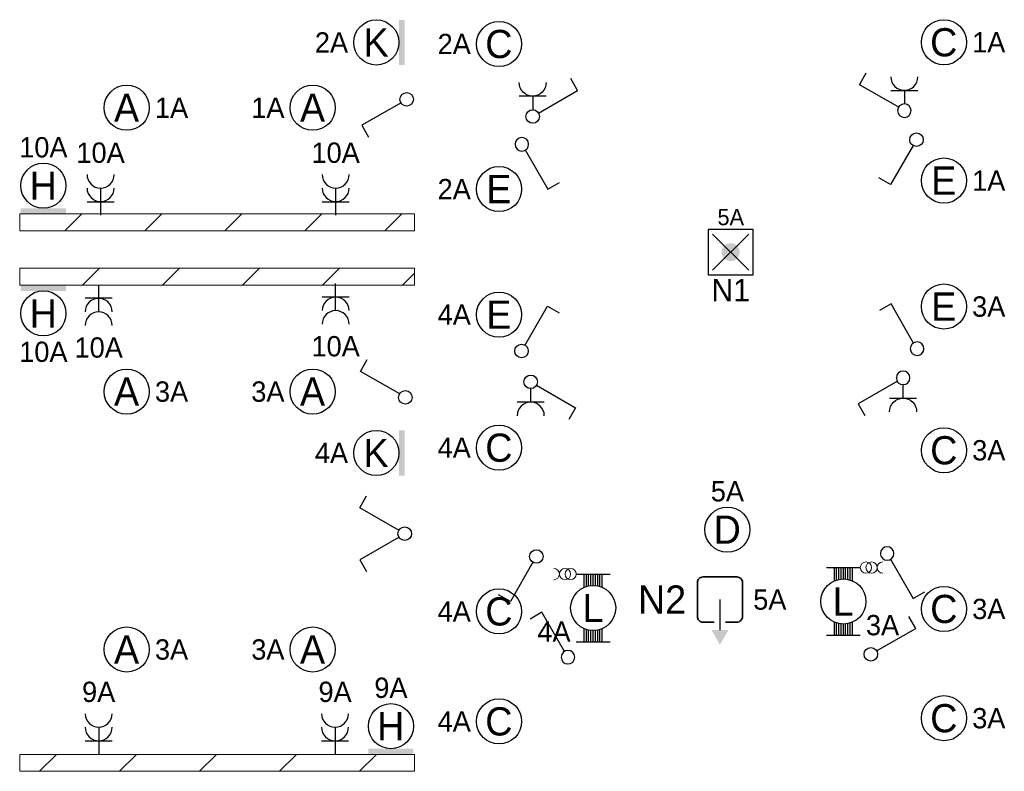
# Model space of a CAD drawing. Header units: millimetres. Extents: x 2866 to 82825, y 5804 to 55791.
# Tile 13 of 28: x 43098 to 51824, y 22508 to 29167. Entities that reach past the tile are written whole.
import ezdxf
from ezdxf.enums import TextEntityAlignment as Align

# ---------------------------------------------------------------- set-up
doc = ezdxf.new("R2010")
doc.units = ezdxf.units.MM
doc.linetypes.add('DGN Style 1', pattern=[5.322597, 0.008856, -5.31374])
for name, color, linetype, lineweight in [('Level 14', 1, 'Continuous', 0), ('Level 16', 1, 'Continuous', 0), ('Level 18', 1, 'Continuous', 0), ('Level 19', 1, 'Continuous', 0), ('Level 20', 1, 'Continuous', 0)]:
    doc.layers.add(name, color=color, linetype=linetype, lineweight=lineweight)
doc.styles.add('Style-WORKING', font='WORKING.shx')
pattern_1 = [(45, (16259, 51503.5), (-709, 6e-14), [1001.263, -1.414])]

# ---------------------------------------------------------------- blocks, each defined once
blk = doc.blocks.new('EA9')
at = {"layer": 'Level 18', "color": 3, "linetype": 'Continuous', "lineweight": 25}
blk.add_circle((0, -2.5), 2, dxfattribs=at)
blk.add_solid([(-2, -0.5), (2, -0.5), (-2, 0), (2, 0)], dxfattribs=at)
at = {"layer": 'Level 18', "color": 1, "linetype": 'Continuous', "lineweight": 18, "style": 'Style-WORKING'}
blk.add_attdef('EA9_894', text='', height=1.8, dxfattribs=at).set_placement((-1.9, -2.5), align=Align.MIDDLE_RIGHT)
at = {"layer": 'Level 18', "color": 2, "linetype": 'Continuous', "lineweight": 18, "style": 'Style-WORKING'}
blk.add_attdef('EA9_893', text='', height=2.5, dxfattribs=at).set_placement((-0.017, -2.5), align=Align.MIDDLE_CENTER)
at = {"layer": 'Level 18', "color": 1, "linetype": 'Continuous', "lineweight": 18, "style": 'Style-WORKING'}
blk.add_attdef('EA9_895', text='', height=1.8, dxfattribs=at).set_placement((2.5, -2.5), align=Align.MIDDLE_LEFT)
blk.add_attdef('EA9_896', text='', height=1.8, dxfattribs=at).set_placement((0, -5), align=Align.TOP_CENTER)
blk = doc.blocks.new('EA6')
at = {"layer": 'Level 18', "color": 3, "linetype": 'Continuous', "lineweight": 25}
blk.add_circle((0, 2.5), 2, dxfattribs=at)
blk.add_solid([(-2, 0), (2, 0), (-2, 0.5), (2, 0.5)], dxfattribs=at)
at = {"layer": 'Level 18', "color": 1, "linetype": 'Continuous', "lineweight": 18, "style": 'Style-WORKING'}
blk.add_attdef('EA6_887', text='', height=1.8, dxfattribs=at).set_placement((0, 5), align=Align.CENTER)
at = {"layer": 'Level 18', "color": 2, "linetype": 'Continuous', "lineweight": 18, "style": 'Style-WORKING'}
blk.add_attdef('EA6_886', text='', height=2.5, dxfattribs=at).set_placement((-0.017, 2.5), align=Align.MIDDLE_CENTER)
at = {"layer": 'Level 18', "color": 1, "linetype": 'Continuous', "lineweight": 18, "style": 'Style-WORKING'}
blk.add_attdef('EA6_888', text='', height=1.8, dxfattribs=at).set_placement((-1.9, 2.5), align=Align.MIDDLE_RIGHT)
blk.add_attdef('EA6_889', text='', height=1.8, dxfattribs=at).set_placement((2.5, 2.5), align=Align.MIDDLE_LEFT)
blk = doc.blocks.new('EA7')
at = {"layer": 'Level 18', "color": 3, "linetype": 'Continuous', "lineweight": 25}
blk.add_circle((-2.5, 0), 2, dxfattribs=at)
blk.add_solid([(0, -2), (0, 2), (-0.5, -2), (-0.5, 2)], dxfattribs=at)
at = {"layer": 'Level 18', "color": 1, "linetype": 'Continuous', "lineweight": 18, "style": 'Style-WORKING'}
blk.add_attdef('EA7_1076', text='', height=1.8, dxfattribs=at).set_placement((-2.2, 2.5), align=Align.CENTER)
blk.add_attdef('EA7_1077', text='', height=1.8, dxfattribs=at).set_placement((-5, 0), align=Align.MIDDLE_RIGHT)
at = {"layer": 'Level 18', "color": 2, "linetype": 'Continuous', "lineweight": 18, "style": 'Style-WORKING'}
blk.add_attdef('EA7_1075', text='', height=2.5, dxfattribs=at).set_placement((-2.517, 0), align=Align.MIDDLE_CENTER)
at = {"layer": 'Level 18', "color": 1, "linetype": 'Continuous', "lineweight": 18, "style": 'Style-WORKING'}
blk.add_attdef('EA7_1078', text='', height=1.8, dxfattribs=at).set_placement((-2.2, -2.5), align=Align.TOP_CENTER)
blk = doc.blocks.new('EG2')
at = {"layer": 'Level 20', "color": 3, "linetype": 'Continuous', "lineweight": 25}
blk.add_line((0, -2), (0, -4.7), dxfattribs=at)
at = {"layer": 'Level 20', "color": 4, "linetype": 'Continuous', "lineweight": 35, "flags": 128}
blk.add_lwpolyline([(0.5, -4), (1.5, -4), (1.5, -4.002, 0.414214), (2, -3.502), (2, -3.5), (2, -0.5), (2, -0.502, 0.414214), (1.5, -0.002), (1.5, 0), (-1.5, 0), (-1.5, -0.002, 0.414214), (-2, -0.502), (-2, -0.5), (-2, -3.5), (-2, -3.502, 0.414214), (-1.5, -4.002), (-1.5, -4), (-0.5, -4)], format="xyb", dxfattribs=at)
at = {"layer": 'Level 20', "color": 3, "linetype": 'Continuous', "lineweight": 25, "extrusion": (0, 0, -1)}
blk.add_solid([(0, -6), (-0.75, -4.7), (0.75, -4.7)], dxfattribs=at)
at = {"layer": 'Level 20', "color": 2, "linetype": 'DGN Style 1', "lineweight": 18, "style": 'Style-WORKING'}
blk.add_attdef('EG2_2656', text='', height=2.5, dxfattribs=at).set_placement((0.42, 1), align=Align.CENTER)
at = {"layer": 'Level 20', "color": 1, "linetype": 'DGN Style 1', "lineweight": 0, "style": 'Style-WORKING'}
blk.add_attdef('EG2_2655', text='', height=1.8, dxfattribs=at).set_placement((0.3, 1), align=Align.CENTER)
at = {"layer": 'Level 20', "color": 2, "linetype": 'DGN Style 1', "lineweight": 18, "style": 'Style-WORKING'}
blk.add_attdef('EG2_2658', text='', height=2.5, dxfattribs=at).set_placement((-2.993, -2), align=Align.MIDDLE_RIGHT)
blk.add_attdef('EG2_2653', text='', height=2.5, dxfattribs=at).set_placement((3.01, -2), align=Align.MIDDLE_LEFT)
at = {"layer": 'Level 20', "color": 1, "linetype": 'DGN Style 1', "lineweight": 0, "style": 'Style-WORKING'}
blk.add_attdef('EG2_2657', text='', height=1.8, dxfattribs=at).set_placement((-2.4, -2), align=Align.MIDDLE_RIGHT)
blk.add_attdef('EG2_2654', text='', height=1.8, dxfattribs=at).set_placement((2.95, -2), align=Align.MIDDLE_LEFT)
at = {"layer": 'Level 20', "color": 2, "linetype": 'DGN Style 1', "lineweight": 18, "style": 'Style-WORKING'}
blk.add_attdef('EG2_2660', text='', height=2.5, dxfattribs=at).set_placement((0.45, -6.36), align=Align.TOP_CENTER)
at = {"layer": 'Level 20', "color": 1, "linetype": 'DGN Style 1', "lineweight": 0, "style": 'Style-WORKING'}
blk.add_attdef('EG2_2659', text='', height=1.8, dxfattribs=at).set_placement((0.4, -6.7), align=Align.TOP_CENTER)
blk = doc.blocks.new('EC6')
at = {"layer": 'Level 18', "color": 3, "linetype": 'Continuous', "lineweight": 25}
blk.add_circle((0, 0), 2, dxfattribs=at)
at = {"layer": 'Level 18', "color": 1, "linetype": 'Continuous', "lineweight": 18, "style": 'Style-WORKING'}
blk.add_attdef('EC6_900', text='', height=1.8, dxfattribs=at).set_placement((0.3, 2.5), align=Align.CENTER)
blk.add_attdef('EC6_901', text='', height=1.8, dxfattribs=at).set_placement((-1.9, 0), align=Align.MIDDLE_RIGHT)
at = {"layer": 'Level 18', "color": 2, "linetype": 'Continuous', "lineweight": 18, "style": 'Style-WORKING'}
blk.add_attdef('EC6_899', text='', height=2.5, dxfattribs=at).set_placement((-0.017, 0), align=Align.MIDDLE_CENTER)
at = {"layer": 'Level 18', "color": 1, "linetype": 'Continuous', "lineweight": 18, "style": 'Style-WORKING'}
blk.add_attdef('EC6_903', text='', height=1.8, dxfattribs=at).set_placement((2.5, 0), align=Align.MIDDLE_LEFT)
blk.add_attdef('EC6_902', text='', height=1.8, dxfattribs=at).set_placement((0.3, -2.5), align=Align.TOP_CENTER)
blk = doc.blocks.new('EL6_2')
at = {"layer": 'Level 16', "color": 3, "linetype": 'Continuous', "lineweight": 25}
for p, q in [((1.2, 1.2), (1.2, -1.2)), ((2.4, 0), (0, 0))]:
    blk.add_line(p, q, dxfattribs=at)
for centre in [(2.405, 0), (3.605, 0)]:
    blk.add_arc(centre, 1.2, 90, 270, dxfattribs=at)
at = {"layer": 'Level 16', "color": 2, "linetype": 'Continuous', "lineweight": 18, "style": 'Style-WORKING'}
blk.add_attdef('EL6_2_6265', text='', height=1.8, rotation=270, dxfattribs=at).set_placement((4.66, -0.3), align=Align.CENTER)
blk.add_attdef('EL6_2_6266', text='', height=1.8, rotation=90, dxfattribs=at).set_placement((4.66, 0), align=Align.TOP_CENTER)
blk.add_attdef('EL6_2_6268', text='', height=1.8, rotation=180, dxfattribs=at).set_placement((4.06, 0), align=Align.MIDDLE_RIGHT)
blk.add_attdef('EL6_2_6267', text='', height=1.8, dxfattribs=at).set_placement((4.66, 0), align=Align.MIDDLE_LEFT)
blk = doc.blocks.new('*U19')
at = {"layer": 'Level 18', "color": 3, "linetype": 'Continuous', "lineweight": 0, "extrusion": (0, 0, -1)}
for centre in [(-0.01, 0), (-1.01, 0)]:
    blk.add_circle(centre, 1, dxfattribs=at)
at = {"layer": 'Level 18', "color": 3, "linetype": 'Continuous', "lineweight": 0}
blk.add_arc((-1.99, 0), 1, 270.0063, 89.9937, dxfattribs=at)
blk = doc.blocks.new('EA3')
at = {"layer": 'Level 18', "color": 3, "linetype": 'Continuous', "lineweight": 25}
for p, q in [((-1.5, 3), (1.5, 3)), ((-0.8, 1.82), (-0.8, 3)), ((-0.6, 1.9), (-0.6, 3)), ((-0.4, 1.94), (-0.4, 3)), ((-0.2, 2), (-0.2, 3)), ((0, 2), (0, 3)), ((0.2, 2), (0.2, 3)), ((0.4, 1.94), (0.4, 3)), ((0.6, 1.9), (0.6, 3)), ((0.8, 1.82), (0.8, 3)), ((-0.8, -3), (-0.8, -1.82)), ((-0.6, -3), (-0.6, -1.9)), ((-0.4, -3), (-0.4, -1.96)), ((-0.2, -3), (-0.2, -2)), ((0, -3), (0, -2)), ((0.2, -3), (0.2, -2)), ((0.4, -3), (0.4, -1.96)), ((0.6, -3), (0.6, -1.9)), ((0.8, -3), (0.8, -1.82)), ((-1.5, -3), (1.5, -3))]:
    blk.add_line(p, q, dxfattribs=at)
blk.add_circle((0, -0.005), 2, dxfattribs=at)
at = {"layer": 'Level 18', "color": 1, "linetype": 'Continuous', "lineweight": 0, "style": 'Style-WORKING'}
blk.add_attdef('EA3_6380', text='', height=1.8, dxfattribs=at).set_placement((-2, 3), align=Align.TOP_RIGHT)
blk.add_attdef('EA3_6379', text='', height=1.8, dxfattribs=at).set_placement((2, 3), align=Align.TOP_LEFT)
at = {"layer": 'Level 18', "color": 2, "linetype": 'Continuous', "lineweight": 18, "style": 'Style-WORKING'}
blk.add_attdef('EA3_6376', text='', height=2.5, dxfattribs=at).set_placement((-0.021, -0.01), align=Align.MIDDLE_CENTER)
at = {"layer": 'Level 18', "color": 1, "linetype": 'Continuous', "lineweight": 0, "style": 'Style-WORKING'}
blk.add_attdef('EA3_6377', text='', height=1.8, dxfattribs=at).set_placement((-1.4, -3), align=Align.RIGHT)
blk.add_attdef('EA3_6378', (2, -3), '', height=1.8, dxfattribs=at)
blk = doc.blocks.new('EH0_2')
at = {"layer": 'Level 19', "color": 3, "linetype": 'Continuous', "lineweight": 25}
for p, q in [((0.3, 0.5), (2.3, 3.98)), ((2.3, 3.98), (3.36, 3.38))]:
    blk.add_line(p, q, dxfattribs=at)
at = {"layer": 'Level 19', "color": 3, "linetype": 'Continuous', "lineweight": 25, "extrusion": (0, 0, -1)}
blk.add_circle((-0.005, 0), 0.6, dxfattribs=at)
at = {"layer": 'Level 19', "color": 1, "linetype": 'Continuous', "lineweight": 0, "style": 'Style-WORKING'}
blk.add_attdef('EH0_2_6401', text='', height=1.8, rotation=90, dxfattribs=at).set_placement((2.42, 5), align=Align.MIDDLE_LEFT)
blk.add_attdef('EH0_2_6400', text='', height=1.8, rotation=270, dxfattribs=at).set_placement((2.42, 4.4), align=Align.MIDDLE_RIGHT)
blk.add_attdef('EH0_2_6402', text='', height=1.8, rotation=180, dxfattribs=at).set_placement((2.12, 4.5), align=Align.TOP_CENTER)
blk.add_attdef('EH0_2_6399', text='', height=1.8, dxfattribs=at).set_placement((2.72, 4.5), align=Align.CENTER)
blk = doc.blocks.new('EH0')
at = {"layer": 'Level 19', "color": 3, "linetype": 'Continuous', "lineweight": 25}
for p, q in [((0.3, 0.5), (2.3, 3.98)), ((2.3, 3.98), (3.34, 3.38))]:
    blk.add_line(p, q, dxfattribs=at)
blk.add_circle((-0.005, 0), 0.6, dxfattribs=at)
at = {"layer": 'Level 19', "color": 1, "linetype": 'Continuous', "lineweight": 0, "style": 'Style-WORKING'}
blk.add_attdef('EH0_6285', text='', height=1.8, rotation=90, dxfattribs=at).set_placement((2.42, 5), align=Align.MIDDLE_LEFT)
blk.add_attdef('EH0_6284', text='', height=1.8, rotation=270, dxfattribs=at).set_placement((2.42, 4.4), align=Align.MIDDLE_RIGHT)
blk.add_attdef('EH0_6286', text='', height=1.8, rotation=180, dxfattribs=at).set_placement((2.12, 4.5), align=Align.TOP_CENTER)
blk.add_attdef('EH0_6283', text='', height=1.8, dxfattribs=at).set_placement((2.72, 4.5), align=Align.CENTER)
blk = doc.blocks.new('EK1_1')
at = {"layer": 'Level 19', "color": 3, "linetype": 'Continuous', "lineweight": 25}
for p, q in [((0.3, 0.5), (2.3, 3.98)), ((2.3, 3.98), (3.36, 3.38)), ((1.8, 1.2), (1.8, -1.2)), ((1.8, 0), (0.6, 0))]:
    blk.add_line(p, q, dxfattribs=at)
at = {"layer": 'Level 19', "color": 3, "linetype": 'Continuous', "lineweight": 25, "extrusion": (0, 0, -1)}
blk.add_circle((-0.005, 0), 0.6, dxfattribs=at)
at = {"layer": 'Level 19', "color": 3, "linetype": 'Continuous', "lineweight": 25}
blk.add_arc((3.005, 0), 1.2, 90, 270, dxfattribs=at)
at = {"layer": 'Level 19', "color": 1, "linetype": 'Continuous', "lineweight": 0, "style": 'Style-WORKING'}
blk.add_attdef('EK1_1_6464', text='', height=1.8, rotation=90, dxfattribs=at).set_placement((2.4199, 5), align=Align.MIDDLE_LEFT)
blk.add_attdef('EK1_1_6463', text='', height=1.8, rotation=270, dxfattribs=at).set_placement((2.4199, 4.4), align=Align.MIDDLE_RIGHT)
at = {"layer": 'Level 19', "color": 2, "linetype": 'Continuous', "lineweight": 0, "style": 'Style-WORKING'}
blk.add_attdef('EK1_1_6469', text='', height=1.8, rotation=90, dxfattribs=at).set_placement((4.0599, 0.3), align=Align.TOP_CENTER)
at = {"layer": 'Level 19', "color": 1, "linetype": 'Continuous', "lineweight": 0, "style": 'Style-WORKING'}
blk.add_attdef('EK1_1_6465', text='', height=1.8, rotation=180, dxfattribs=at).set_placement((2.1199, 4.5), align=Align.TOP_CENTER)
blk.add_attdef('EK1_1_6462', text='', height=1.8, dxfattribs=at).set_placement((2.7199, 4.5), align=Align.CENTER)
at = {"layer": 'Level 19', "color": 2, "linetype": 'Continuous', "lineweight": 0, "style": 'Style-WORKING'}
blk.add_attdef('EK1_1_6468', text='', height=1.8, rotation=270, dxfattribs=at).set_placement((4.0599, -0.3), align=Align.CENTER)
blk.add_attdef('EK1_1_6471', text='', height=1.8, rotation=180, dxfattribs=at).set_placement((3.4599, 0), align=Align.MIDDLE_RIGHT)
blk.add_attdef('EK1_1_6470', text='', height=1.8, dxfattribs=at).set_placement((4.0599, 0), align=Align.MIDDLE_LEFT)
blk = doc.blocks.new('EH6')
at = {"layer": 'Level 19', "color": 3, "linetype": 'Continuous', "lineweight": 25}
for p, q in [((-2.3, 3.98), (-3.34, 3.38)), ((-0.3, 0.5), (-2.3, 3.98)), ((0.3, 0.5), (2.3, 3.98)), ((2.3, 3.98), (3.36, 3.38))]:
    blk.add_line(p, q, dxfattribs=at)
blk.add_circle((0.005, 0), 0.6, dxfattribs=at)
at = {"layer": 'Level 19', "color": 1, "linetype": 'Continuous', "lineweight": 0, "style": 'Style-WORKING'}
for tag, p in [('EH6_6299', (-2.42, 5)), ('EH6_6295', (2.42, 5))]:
    blk.add_attdef(tag, text='', height=1.8, rotation=90, dxfattribs=at).set_placement(p, align=Align.MIDDLE_LEFT)
for tag, p in [('EH6_6298', (-2.42, 4.4)), ('EH6_6294', (2.42, 4.4))]:
    blk.add_attdef(tag, text='', height=1.8, rotation=270, dxfattribs=at).set_placement(p, align=Align.MIDDLE_RIGHT)
for tag, p in [('EH6_6300', (-2.72, 4.5)), ('EH6_6296', (2.12, 4.5))]:
    blk.add_attdef(tag, text='', height=1.8, rotation=180, dxfattribs=at).set_placement(p, align=Align.TOP_CENTER)
for tag, p in [('EH6_6297', (-2.12, 4.5)), ('EH6_6293', (2.72, 4.5))]:
    blk.add_attdef(tag, text='', height=1.8, dxfattribs=at).set_placement(p, align=Align.CENTER)
blk = doc.blocks.new('EK1')
at = {"layer": 'Level 19', "color": 3, "linetype": 'Continuous', "lineweight": 25}
for p, q in [((0.3, 0.5), (2.3, 3.98)), ((2.3, 3.98), (3.34, 3.38)), ((1.8, 1.2), (1.8, -1.2)), ((1.8, 0), (0.6, 0))]:
    blk.add_line(p, q, dxfattribs=at)
blk.add_circle((-0.005, 0), 0.6, dxfattribs=at)
blk.add_arc((2.995, 0), 1.2, 90, 270, dxfattribs=at)
at = {"layer": 'Level 19', "color": 1, "linetype": 'Continuous', "lineweight": 0, "style": 'Style-WORKING'}
blk.add_attdef('EK1_6325', text='', height=1.8, rotation=90, dxfattribs=at).set_placement((2.42, 5), align=Align.MIDDLE_LEFT)
blk.add_attdef('EK1_6324', text='', height=1.8, rotation=270, dxfattribs=at).set_placement((2.42, 4.4), align=Align.MIDDLE_RIGHT)
blk.add_attdef('EK1_6326', text='', height=1.8, rotation=180, dxfattribs=at).set_placement((2.12, 4.5), align=Align.TOP_CENTER)
blk.add_attdef('EK1_6323', text='', height=1.8, dxfattribs=at).set_placement((2.72, 4.5), align=Align.CENTER)
at = {"layer": 'Level 19', "color": 2, "linetype": 'Continuous', "lineweight": 0, "style": 'Style-WORKING'}
blk.add_attdef('EK1_6330', text='', height=1.8, rotation=90, dxfattribs=at).set_placement((4.04, 0.3), align=Align.TOP_CENTER)
blk.add_attdef('EK1_6329', text='', height=1.8, rotation=270, dxfattribs=at).set_placement((4.04, -0.3), align=Align.CENTER)
blk.add_attdef('EK1_6332', text='', height=1.8, rotation=180, dxfattribs=at).set_placement((3.44, 0), align=Align.MIDDLE_RIGHT)
blk.add_attdef('EK1_6331', text='', height=1.8, dxfattribs=at).set_placement((4.04, 0), align=Align.MIDDLE_LEFT)
blk = doc.blocks.new('ED9_1')
at = {"layer": 'Level 20', "linetype": 'Continuous', "lineweight": 35}
h = blk.add_hatch(color=4, dxfattribs=at)
edge = h.paths.add_edge_path()
edge.add_arc((-0.002, 0), 0.8, 0, 360)
at = {"layer": 'Level 20', "color": 3, "linetype": 'Continuous', "lineweight": 25}
for p, q in [((2, 2), (-2, 2)), ((-2, 2), (-2, -2)), ((2, -2), (2, 2)), ((-2, -2), (2, -2))]:
    blk.add_line(p, q, dxfattribs=at)
at = {"layer": 'Level 20', "color": 4, "linetype": 'Continuous', "lineweight": 35}
for p, q in [((-1.6, 1.6), (1.6, -1.6)), ((-1.6, -1.6), (1.6, 1.6))]:
    blk.add_line(p, q, dxfattribs=at)
at = {"layer": 'Level 20', "color": 2, "linetype": 'Continuous', "lineweight": 25, "style": 'Style-WORKING'}
blk.add_attdef('ED9_1_13027', text='', height=2, dxfattribs=at).set_placement((0.34, 2.71), align=Align.CENTER)
at = {"layer": 'Level 20', "color": 1, "linetype": 'Continuous', "lineweight": 18, "style": 'Style-WORKING'}
blk.add_attdef('ED9_1_13024', text='', height=1.44, dxfattribs=at).set_placement((0.01, 2.39), align=Align.CENTER)
at = {"layer": 'Level 20', "color": 2, "linetype": 'Continuous', "lineweight": 25, "style": 'Style-WORKING'}
blk.add_attdef('ED9_1_13025', text='', height=2, dxfattribs=at).set_placement((-2.05, -0.94), align=Align.RIGHT)
blk.add_attdef('ED9_1_13026', (2.89, -0.94), '', height=2, dxfattribs=at)
at = {"layer": 'Level 20', "color": 1, "linetype": 'Continuous', "lineweight": 18, "style": 'Style-WORKING'}
blk.add_attdef('ED9_1_13020', text='', height=1.44, dxfattribs=at).set_placement((-2.24, -0.94), align=Align.RIGHT)
blk.add_attdef('ED9_1_13021', (2.89, -0.94), '', height=1.44, dxfattribs=at)
at = {"layer": 'Level 20', "color": 2, "linetype": 'Continuous', "lineweight": 25, "style": 'Style-WORKING'}
blk.add_attdef('ED9_1_13028', text='', height=2, dxfattribs=at).set_placement((0.007, -2.37), align=Align.TOP_CENTER)
at = {"layer": 'Level 20', "color": 1, "linetype": 'Continuous', "lineweight": 18, "style": 'Style-WORKING'}
blk.add_attdef('ED9_1_13022', text='', height=1.44, dxfattribs=at).set_placement((0.24, -2.54), align=Align.TOP_CENTER)

msp = doc.modelspace()

# ---------------------------------------------------------------- hatches: boundary and pattern name
at = {"layer": 'Level 14', "linetype": 'Continuous', "lineweight": 18}
h = msp.add_hatch(dxfattribs=at)
h.set_pattern_fill('EZ7', color=2, style=0, pattern_type=2)
h.set_pattern_definition([(45, (45590.43, 27971.84), (-709, 6e-14), [1001.26, -1.41])])
h.paths.add_polyline_path([(43097.7, 27296.7), (46597.7, 27296.7), (46597.7, 27446.7), (43097.7, 27446.7)])
h = msp.add_hatch(dxfattribs=at)
h.set_pattern_fill('EZ7', color=2, style=0, pattern_type=2)
h.set_pattern_definition([(45, (45175.73, 26209.1), (-709, 6e-14), [1001.26, -1.41])])
h.paths.add_polyline_path([(46597.7, 26964.7), (43097.7, 26964.7), (43097.7, 26814.7), (46597.7, 26814.7)])
h = msp.add_hatch(dxfattribs=at)
h.set_pattern_fill('EZ7', color=2, style=0, pattern_type=2)
h.set_pattern_definition(pattern_1)
h.paths.add_polyline_path([(43097.7, 22507.9), (46597.7, 22507.9), (46597.7, 22657.9), (43097.7, 22657.9)])
h = msp.add_hatch(dxfattribs=at)
h.set_pattern_fill('EZ7', color=2, style=0, pattern_type=2)
h.set_pattern_definition(pattern_1)
h.paths.add_polyline_path([(43097.7, 22507.9), (46597.7, 22507.9), (46597.7, 22657.9), (43097.7, 22657.9)])

# ---------------------------------------------------------------- linework, layer by layer
at = {"layer": 'Level 14', "color": 3, "linetype": 'CONTINUOUS', "lineweight": 0}
for p, q in [((43097.7, 27446.7), (43097.7, 27371.7)), ((43097.7, 27446.7), (46597.7, 27446.7)), ((46597.7, 27446.7), (46597.7, 27371.7)), ((43097.7, 27296.7), (43097.7, 27371.7)), ((46597.7, 27296.7), (46597.7, 27371.7)), ((43097.7, 27296.7), (46597.7, 27296.7)), ((46597.7, 26964.7), (43097.7, 26964.7)), ((43097.7, 26964.7), (43097.7, 26889.7)), ((46597.7, 26964.7), (46597.7, 26889.7)), ((43097.7, 26814.7), (43097.7, 26889.7)), ((46597.7, 26814.7), (46597.7, 26889.7)), ((46597.7, 26814.7), (43097.7, 26814.7)), ((43097.7, 22657.9), (43097.7, 22582.9)), ((43097.7, 22657.9), (46597.7, 22657.9)), ((46597.7, 22657.9), (46597.7, 22582.9)), ((43097.7, 22507.9), (43097.7, 22582.9)), ((46597.7, 22507.9), (46597.7, 22582.9)), ((43097.7, 22507.9), (46597.7, 22507.9))]:
    msp.add_line(p, q, dxfattribs=at)

# ---------------------------------------------------------------- block references
at = {"layer": 'Level 16', "color": 3, "linetype": 'Continuous', "lineweight": 25}
ref = msp.add_blockref('EL6_2', (43814.6, 27434.7), dxfattribs=dict(at, xscale=100, yscale=100, zscale=100, rotation=90))
ref.add_attrib('EL6_2_6265', '10A', dxfattribs={"color": 2, "linetype": 'Continuous', "lineweight": 18, "height": 180, "style": 'Style-WORKING'}).set_placement((43814.6, 27898.7), align=Align.CENTER)
ref = msp.add_blockref('EL6_2', (45897.7, 27434.7), dxfattribs=dict(at, xscale=100, yscale=100, zscale=100, rotation=90))
ref.add_attrib('EL6_2_6265', '10A', dxfattribs={"color": 2, "linetype": 'Continuous', "lineweight": 18, "height": 180, "style": 'Style-WORKING'}).set_placement((45897.7, 27898.7), align=Align.CENTER)
at = {"layer": 'Level 16', "color": 3, "linetype": 'Continuous', "lineweight": 25, "xscale": 100, "yscale": 100, "zscale": 100, "rotation": 270}
for p in [(43797.7, 26818.8), (45897.7, 26829.8)]:
    msp.add_blockref('EL6_2', p, dxfattribs=at).add_auto_attribs({'EL6_2_6266': '10A'})
at = {"layer": 'Level 16', "color": 3, "linetype": 'Continuous', "lineweight": 25}
ref = msp.add_blockref('EL6_2', (43797.7, 22657.9), dxfattribs=dict(at, xscale=100, yscale=100, zscale=100, rotation=90))
ref.add_attrib('EL6_2_6265', '9A', dxfattribs={"color": 2, "linetype": 'Continuous', "lineweight": 18, "height": 180, "style": 'Style-WORKING'}).set_placement((43797.7, 23121.9), align=Align.CENTER)
ref = msp.add_blockref('EL6_2', (45892.7, 22657.9), dxfattribs=dict(at, xscale=100, yscale=100, zscale=100, rotation=90))
ref.add_attrib('EL6_2_6265', '9A', dxfattribs={"color": 2, "linetype": 'Continuous', "lineweight": 18, "height": 180, "style": 'Style-WORKING'}).set_placement((45892.7, 23121.9), align=Align.CENTER)
at = {"layer": 'Level 18', "color": 3, "linetype": 'Continuous', "lineweight": 25, "xscale": 100, "yscale": 100, "zscale": 100}
for name, p, values in [('EA7', (46508.2, 28965.5), {'EA7_1075': 'K', 'EA7_1077': '2A'}), ('EC6', (51288.6, 28967), {'EC6_899': 'C', 'EC6_903': '1A'}), ('EC6', (44046.6, 28387.2), {'EC6_899': 'A', 'EC6_903': '1A'}), ('EA6', (43307.7, 27446.7), {'EA6_886': 'H', 'EA6_887': '10A'}), ('EC6', (51288.6, 27741.8), {'EC6_899': 'E', 'EC6_903': '1A'}), ('EA9', (43307.7, 26814.7), {'EA9_893': 'H', 'EA9_896': '10A'}), ('EC6', (51288.6, 26625.6), {'EC6_899': 'E', 'EC6_903': '3A'}), ('EC6', (44046.6, 25872.2), {'EC6_899': 'A', 'EC6_903': '3A'}), ('EA7', (46508.2, 25328.4), {'EA7_1075': 'K', 'EA7_1077': '4A'}), ('EC6', (51289.3, 25352.2), {'EC6_899': 'C', 'EC6_903': '3A'}), ('EC6', (51289.3, 23946.2), {'EC6_899': 'C', 'EC6_903': '3A'}), ('EC6', (44046.6, 23587.2), {'EC6_899': 'A', 'EC6_903': '3A'}), ('EA6', (46387.7, 22657.9), {'EA6_886': 'H', 'EA6_887': '9A'}), ('EC6', (51289.3, 22978.2), {'EC6_899': 'C', 'EC6_903': '3A'})]:
    msp.add_blockref(name, p, dxfattribs=at).add_auto_attribs(values)
at = {"layer": 'Level 18', "color": 3, "linetype": 'Continuous', "lineweight": 25}
ref = msp.add_blockref('EC6', (47346, 28951.8), dxfattribs=dict(at, xscale=100, yscale=100, zscale=100))
ref.add_attrib('EC6_899', 'C', dxfattribs={"color": 2, "linetype": 'Continuous', "lineweight": 18, "height": 250, "style": 'Style-WORKING'}).set_placement((47344.3, 28951.8), align=Align.MIDDLE_CENTER)
ref.add_attrib('EC6_901', '2A', dxfattribs={"color": 1, "linetype": 'Continuous', "lineweight": 18, "height": 180, "style": 'Style-WORKING'}).set_placement((47096, 28951.8), align=Align.MIDDLE_RIGHT)
ref = msp.add_blockref('EC6', (45694.6, 28387.2), dxfattribs=dict(at, xscale=100, yscale=100, zscale=100))
ref.add_attrib('EC6_899', 'A', dxfattribs={"color": 2, "linetype": 'Continuous', "lineweight": 18, "height": 250, "style": 'Style-WORKING'}).set_placement((45692.9, 28387.2), align=Align.MIDDLE_CENTER)
ref.add_attrib('EC6_901', '1A', dxfattribs={"color": 1, "linetype": 'Continuous', "lineweight": 18, "height": 180, "style": 'Style-WORKING'}).set_placement((45444.6, 28387.2), align=Align.MIDDLE_RIGHT)
ref = msp.add_blockref('EC6', (47346, 27666.2), dxfattribs=dict(at, xscale=100, yscale=100, zscale=100))
ref.add_attrib('EC6_899', 'E', dxfattribs={"color": 2, "linetype": 'Continuous', "lineweight": 18, "height": 250, "style": 'Style-WORKING'}).set_placement((47344.3, 27666.2), align=Align.MIDDLE_CENTER)
ref.add_attrib('EC6_901', '2A', dxfattribs={"color": 1, "linetype": 'Continuous', "lineweight": 18, "height": 180, "style": 'Style-WORKING'}).set_placement((47096, 27666.2), align=Align.MIDDLE_RIGHT)
ref = msp.add_blockref('EC6', (47346, 26553.8), dxfattribs=dict(at, xscale=100, yscale=100, zscale=100))
ref.add_attrib('EC6_899', 'E', dxfattribs={"color": 2, "linetype": 'Continuous', "lineweight": 18, "height": 250, "style": 'Style-WORKING'}).set_placement((47344.3, 26553.8), align=Align.MIDDLE_CENTER)
ref.add_attrib('EC6_901', '4A', dxfattribs={"color": 1, "linetype": 'Continuous', "lineweight": 18, "height": 180, "style": 'Style-WORKING'}).set_placement((47095.9, 26553.8), align=Align.MIDDLE_RIGHT)
ref = msp.add_blockref('EC6', (45694.6, 25872.2), dxfattribs=dict(at, xscale=100, yscale=100, zscale=100))
ref.add_attrib('EC6_899', 'A', dxfattribs={"color": 2, "linetype": 'Continuous', "lineweight": 18, "height": 250, "style": 'Style-WORKING'}).set_placement((45692.9, 25872.2), align=Align.MIDDLE_CENTER)
ref.add_attrib('EC6_901', '3A', dxfattribs={"color": 1, "linetype": 'Continuous', "lineweight": 18, "height": 180, "style": 'Style-WORKING'}).set_placement((45444.6, 25872.2), align=Align.MIDDLE_RIGHT)
ref = msp.add_blockref('EC6', (47346, 25375.2), dxfattribs=dict(at, xscale=100, yscale=100, zscale=100))
ref.add_attrib('EC6_899', 'C', dxfattribs={"color": 2, "linetype": 'Continuous', "lineweight": 18, "height": 250, "style": 'Style-WORKING'}).set_placement((47344.3, 25375.2), align=Align.MIDDLE_CENTER)
ref.add_attrib('EC6_901', '4A', dxfattribs={"color": 1, "linetype": 'Continuous', "lineweight": 18, "height": 180, "style": 'Style-WORKING'}).set_placement((47095.9, 25375.2), align=Align.MIDDLE_RIGHT)
ref = msp.add_blockref('EC6', (49369.9, 24649), dxfattribs=dict(at, xscale=100, yscale=100, zscale=100))
ref.add_attrib('EC6_899', 'D', dxfattribs={"color": 2, "linetype": 'Continuous', "lineweight": 18, "height": 250, "style": 'Style-WORKING'}).set_placement((49368.3, 24649), align=Align.MIDDLE_CENTER)
ref.add_attrib('EC6_900', '5A', dxfattribs={"color": 1, "linetype": 'Continuous', "lineweight": 18, "height": 180, "style": 'Style-WORKING'}).set_placement((49369.9, 24899), align=Align.CENTER)
at = {"layer": 'Level 18', "color": 3, "linetype": 'Continuous', "lineweight": 0, "extrusion": (0, 0, -1), "xscale": 50, "yscale": 50, "zscale": 50}
msp.add_blockref('*U19', (-50647.7, 24313), dxfattribs=at)
at = {"layer": 'Level 18', "color": 3, "linetype": 'Continuous', "lineweight": 0, "xscale": 50, "yscale": 50, "zscale": 50}
msp.add_blockref('*U19', (47930.2, 24255.4), dxfattribs=at)
at = {"layer": 'Level 18', "color": 3, "linetype": 'Continuous', "lineweight": 25}
ref = msp.add_blockref('EA3', (50397.7, 24013), dxfattribs=dict(at, xscale=100, yscale=100, zscale=100))
ref.add_attrib('EA3_6376', 'L', dxfattribs={"color": 2, "linetype": 'Continuous', "lineweight": 18, "height": 250, "style": 'Style-WORKING'}).set_placement((50395.6, 24012), align=Align.MIDDLE_CENTER)
ref.add_attrib('EA3_6378', '3A', (50597.7, 23713), dxfattribs={"color": 1, "linetype": 'Continuous', "lineweight": 0, "height": 180, "style": 'Style-WORKING'})
ref = msp.add_blockref('EA3', (48180.2, 23955.4), dxfattribs=dict(at, xscale=100, yscale=100, zscale=100))
ref.add_attrib('EA3_6376', 'L', dxfattribs={"color": 2, "linetype": 'Continuous', "lineweight": 18, "height": 250, "style": 'Style-WORKING'}).set_placement((48178.1, 23954.4), align=Align.MIDDLE_CENTER)
ref.add_attrib('EA3_6377', '4A', dxfattribs={"color": 1, "linetype": 'Continuous', "lineweight": 0, "height": 180, "style": 'Style-WORKING'}).set_placement((47980.2, 23655.4), align=Align.RIGHT)
ref = msp.add_blockref('EC6', (47346, 23924.7), dxfattribs=dict(at, xscale=100, yscale=100, zscale=100))
ref.add_attrib('EC6_899', 'C', dxfattribs={"color": 2, "linetype": 'Continuous', "lineweight": 18, "height": 250, "style": 'Style-WORKING'}).set_placement((47344.3, 23924.7), align=Align.MIDDLE_CENTER)
ref.add_attrib('EC6_901', '4A', dxfattribs={"color": 1, "linetype": 'Continuous', "lineweight": 18, "height": 180, "style": 'Style-WORKING'}).set_placement((47095.9, 23924.7), align=Align.MIDDLE_RIGHT)
ref = msp.add_blockref('EC6', (45694.6, 23587.2), dxfattribs=dict(at, xscale=100, yscale=100, zscale=100))
ref.add_attrib('EC6_899', 'A', dxfattribs={"color": 2, "linetype": 'Continuous', "lineweight": 18, "height": 250, "style": 'Style-WORKING'}).set_placement((45692.9, 23587.2), align=Align.MIDDLE_CENTER)
ref.add_attrib('EC6_901', '3A', dxfattribs={"color": 1, "linetype": 'Continuous', "lineweight": 18, "height": 180, "style": 'Style-WORKING'}).set_placement((45444.6, 23587.2), align=Align.MIDDLE_RIGHT)
ref = msp.add_blockref('EC6', (47346, 22950.1), dxfattribs=dict(at, xscale=100, yscale=100, zscale=100))
ref.add_attrib('EC6_899', 'C', dxfattribs={"color": 2, "linetype": 'Continuous', "lineweight": 18, "height": 250, "style": 'Style-WORKING'}).set_placement((47344.3, 22950.1), align=Align.MIDDLE_CENTER)
ref.add_attrib('EC6_901', '4A', dxfattribs={"color": 1, "linetype": 'Continuous', "lineweight": 18, "height": 180, "style": 'Style-WORKING'}).set_placement((47095.9, 22950.1), align=Align.MIDDLE_RIGHT)
at = {"layer": 'Level 19', "color": 3, "linetype": 'Continuous', "lineweight": 25, "extrusion": (0, 0, -1), "xscale": 100, "yscale": 100, "zscale": 100}
for name, p, rotation in [('EK1_1', (-47644.3, 28309.2), 90), ('EH0_2', (-46527.3, 28461.8), 270), ('EH0', (-47548.9, 28063.1), 180), ('EK1', (-50927, 25993), 270), ('EH0', (-50786.6, 24437.2), 180), ('EH0_2', (-50640.7, 23544.1), 90)]:
    msp.add_blockref(name, p, dxfattribs=dict(at, rotation=rotation))
at = {"layer": 'Level 19', "color": 3, "linetype": 'Continuous', "lineweight": 25, "xscale": 100, "yscale": 100, "zscale": 100}
for name, p, rotation in [('EK1_1', (50938.2, 28360.8), 90), ('EH0', (51044.9, 28103.5), 180), ('EH0', (46516, 25821.2), 90), ('EK1', (47626.9, 25958), 270), ('EH6', (46510.4, 24612.7), 90), ('EH0', (47676.6, 24410.6), 180)]:
    msp.add_blockref(name, p, dxfattribs=dict(at, rotation=rotation))
msp.add_blockref('EH0', (47545.9, 26231.6), dxfattribs=at)
at = {"layer": 'Level 19', "color": 3, "linetype": 'Continuous', "lineweight": 25, "extrusion": (0, 0, -1), "xscale": 100, "yscale": 100, "zscale": 100}
for p in [(-51050.5, 26252.3), (-47955.8, 23518.6)]:
    msp.add_blockref('EH0', p, dxfattribs=at)
at = {"layer": 'Level 20', "color": 4, "linetype": 'Continuous', "lineweight": 35, "xscale": 100, "yscale": 100, "zscale": 100}
msp.add_blockref('ED9_1', (49398.6, 27107.5), dxfattribs=at).add_auto_attribs({'ED9_1_13024': '5A', 'ED9_1_13028': 'N1'})
at = {"layer": 'Level 20', "color": 3, "linetype": 'Continuous', "lineweight": 25, "xscale": 100, "yscale": 100, "zscale": 100}
msp.add_blockref('EG2', (49303.6, 24229.6), dxfattribs=at).add_auto_attribs({'EG2_2654': '5A', 'EG2_2658': 'N2'})

doc.saveas('drawing.dxf')
